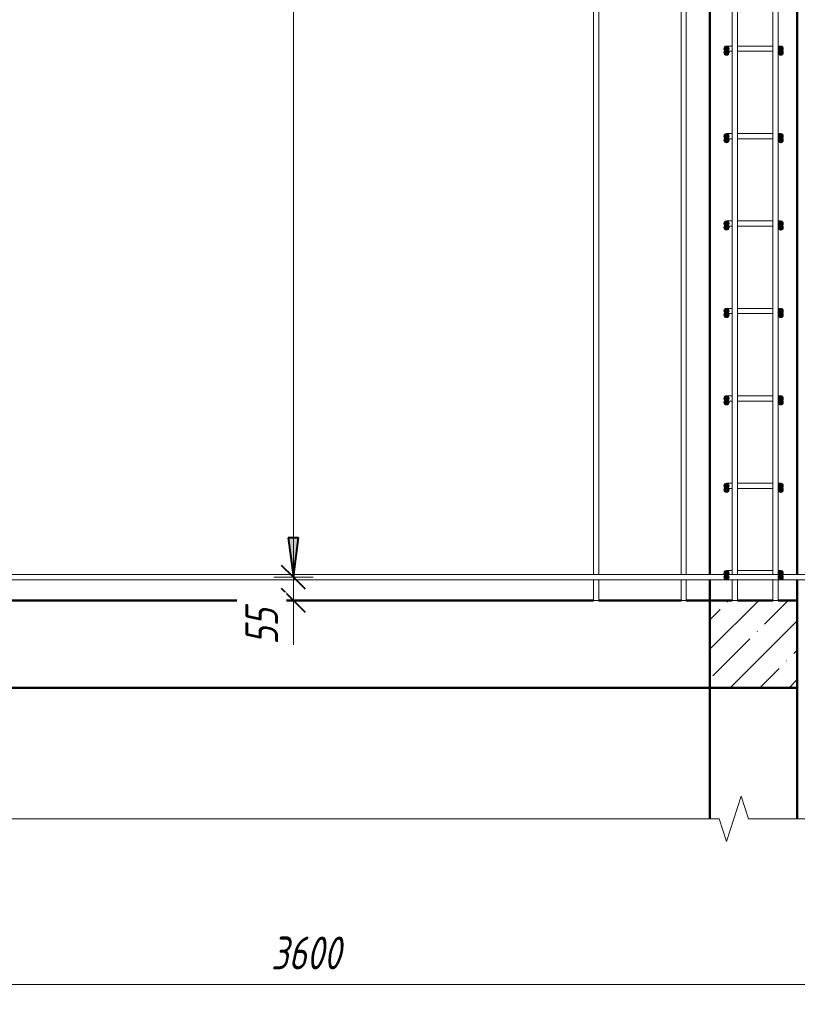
# Model space of a CAD drawing. Header units: millimetres. Extents: x -17457 to 38668, y -1477 to 6786.
# Tile 16 of 104: x -7432 to -5653, y -1084 to 1168. Entities that reach past the tile are written whole.
import ezdxf

# ---------------------------------------------------------------- set-up
doc = ezdxf.new("R2010")
doc.units = ezdxf.units.MM
for name, color, linetype, lineweight in [('A-____-____-DIMS', 211, 'Continuous', 9), ('A-____-____-DIMS-30', 211, 'Continuous', 9), ('A-____-NOTE-TEXT', 131, 'Continuous', 20), ('A-DETL-GENF-OTLN', 92, 'Continuous', 20), ('A-FLOR-____-MCUT', 192, 'Continuous', 50), ('A-FLOR-____-PATT', 8, 'Continuous', 50), ('A-WALL-____-MCUT', 113, 'Continuous', 50), ('A-WALL-____-OTLN', 113, 'Continuous', 20), ('S-RBAR-____-MCUT', 171, 'Continuous', 20), ('S-RBAR-____-OTLN', 171, 'Continuous', 100)]:
    doc.layers.add(name, color=color, linetype=linetype, lineweight=lineweight)
doc.styles.add('GOST Common_I_1', font='GOST Common Italic.ttf', dxfattribs={"width": 0.8, "height": 75})
doc.dimstyles.new('ADSK_Для_арматуры_Основной_2_5_мм_шаг_кол-во_Стрелки_точный', dxfattribs={"dimscale": 304.8, "dimtxt": 0.247469, "dimasz": 0.295276, "dimexe": 0.147638, "dimexo": 0.000484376, "dimgap": 0.03937, "dimtad": 1, "dimdec": 0, "dimlfac": 304.8, "dimdsep": 46, "dimtxsty": 'GOST Common_I_1', "dimsah": 1, "dimcen": 0.09, "dimdle": 0.147638, "dimazin": 0, "dimtfac": 1, "dimtdec": 4, "dimtix": 1, "dimtmove": 0, "dimatfit": 3, "dimfxl": 1, "dimtvp": 1, "dimtfill": 1, "dimtolj": 1, "dimtzin": 0, "dimarcsym": 2})
doc.dimstyles.new('ADSK_Округление_5мм__Узкий_', dxfattribs={"dimscale": 304.8, "dimtxt": 0.247469, "dimasz": 0.177165, "dimexe": 0.147638, "dimexo": 0.000322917, "dimgap": 0.03937, "dimtad": 1, "dimdec": 0, "dimlfac": 304.8, "dimrnd": 5, "dimdsep": 46, "dimtxsty": 'GOST Common_I_1', "dimblk1": 'OBLIQUE', "dimblk2": 'OBLIQUE', "dimsah": 1, "dimcen": 0.09, "dimdle": 0.147638, "dimazin": 0, "dimtfac": 1, "dimtdec": 4, "dimtix": 1, "dimtmove": 1, "dimatfit": 3, "dimfxl": 1, "dimtvp": 1, "dimtfill": 1, "dimtolj": 1, "dimtzin": 0, "dimlwd": 20, "dimlwe": 20, "dimarcsym": 2})
doc.dimstyles.new('ADSK_Округление_5мм__Узкий__1', dxfattribs={"dimscale": 304.8, "dimtxt": 0.247469, "dimasz": 0.177165, "dimexe": 0.147638, "dimexo": 0.000322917, "dimgap": 0.03937, "dimtad": 1, "dimdec": 0, "dimlfac": 304.8, "dimrnd": 5, "dimdsep": 46, "dimtxsty": 'GOST Common_I_1', "dimblk1": 'OBLIQUE', "dimblk2": 'OBLIQUE', "dimsah": 1, "dimcen": 0.09, "dimdle": 0.147638, "dimazin": 0, "dimtfac": 1, "dimtdec": 4, "dimtix": 1, "dimtmove": 0, "dimatfit": 3, "dimfxl": 1, "dimtvp": 1, "dimtfill": 1, "dimtolj": 1, "dimtzin": 0, "dimlwd": 20, "dimlwe": 20, "dimarcsym": 2})

# ---------------------------------------------------------------- blocks, each defined once
blk = doc.blocks.new('ADSK_Обрыв_Линия - ADSK_Обрыв_линия-1413907-КЖ1_Р_ВЭ1_Армирование_9')
at = {"layer": 'A-DETL-GENF-OTLN'}
for p, q in [((-13658.8, -660), (-16650, -660)), ((-10600, -660), (-13592, -660))]:
    blk.add_line(p, q, dxfattribs=at)
blk = doc.blocks.new('DIMBLOCK57-КЖ1_Р_ВЭ1_Армирование_9')
at = {"layer": 'A-____-____-DIMS-30', "lineweight": 40}
for p, q in [((-8572.8, -1039.1), (-8545.8, -1012.1)), ((-4972.8, -1039.1), (-4945.8, -1012.1)), ((-8572.8, -1039.1), (-8599.8, -1066.1)), ((-4972.8, -1039.1), (-4999.8, -1066.1))]:
    blk.add_line(p, q, dxfattribs=at)
at = {"layer": 'A-____-____-DIMS-30', "lineweight": 20}
for p, q in [((-8572.8, -1039.1), (-8572.8, -1030.9)), ((-4972.8, -1039.1), (-4972.8, -1030.9)), ((-8617.8, -1039.1), (-4927.8, -1039.1)), ((-8572.8, -1039.1), (-8572.8, -1084.1)), ((-4972.8, -1039.1), (-4972.8, -1084.1))]:
    blk.add_line(p, q, dxfattribs=at)
at = {"layer": 'A-____-____-DIMS-30', "color": 0, "lineweight": 20, "insert": (-6857.1, -929.1), "char_height": 75, "width": 202.507, "attachment_point": 1, "line_spacing_factor": 1.022761, "style": 'GOST Common_I_1', "bg_fill": 3, "box_fill_scale": 1.25, "bg_fill_color": 256, "bg_fill_true_color": 13158600, "bg_fill_transparency": 0}
blk.add_mtext('3600', dxfattribs=at)
blk = doc.blocks.new('_Oblique')
at = {"color": 0, "linetype": 'ByBlock', "lineweight": -2}
blk.add_line((-0.5, -0.5), (0.5, 0.5), dxfattribs=at)
blk = doc.blocks.new('DIMBLOCK87-КЖ1_Р_ВЭ1_Армирование_9')
at = {"layer": 'A-____-____-DIMS-30', "lineweight": 40}
for p, q in [((-6805.8, -107), (-6832.8, -80)), ((-6805.8, -107), (-6778.8, -134)), ((-6805.8, -160), (-6832.8, -133)), ((-6805.8, -160), (-6778.8, -187))]:
    blk.add_line(p, q, dxfattribs=at)
at = {"layer": 'A-____-____-DIMS-30', "lineweight": 20}
for p, q in [((-6805.8, -107), (-6814, -107)), ((-6805.8, -205), (-6805.8, -107)), ((-6805.8, -107), (-6760.8, -107)), ((-6805.8, -162.2), (-6805.8, -133.5)), ((-6805.8, -160), (-6814, -160)), ((-6805.8, -160), (-6760.8, -160)), ((-6805.8, -261.6), (-6805.8, -162.2))]:
    blk.add_line(p, q, dxfattribs=at)
at = {"layer": 'A-____-____-DIMS-30', "color": 0, "lineweight": 20, "insert": (-6915.8, -261.6), "char_height": 75, "width": 101.253, "attachment_point": 1, "rotation": 90, "line_spacing_factor": 1.022761, "style": 'GOST Common_I_1', "bg_fill": 3, "box_fill_scale": 1.25, "bg_fill_color": 256, "bg_fill_true_color": 13158600, "bg_fill_transparency": 0}
blk.add_mtext('55', dxfattribs=at)
blk = doc.blocks.new('DIMBLOCK88-КЖ1_Р_ВЭ1_Армирование_9')
at = {"layer": 'A-____-____-DIMS-30', "lineweight": 40}
for p, q in [((-6805.8, 3693), (-6832.8, 3720)), ((-6805.8, 3693), (-6778.8, 3666)), ((-6805.8, -107), (-6832.8, -80)), ((-6805.8, -107), (-6778.8, -134))]:
    blk.add_line(p, q, dxfattribs=at)
at = {"layer": 'A-____-____-DIMS-30', "lineweight": 20}
for p, q in [((-6805.8, 3693), (-6814, 3693)), ((-6805.8, -107), (-6805.8, 3693)), ((-6805.8, 3693), (-6760.8, 3693)), ((-6805.8, -107), (-6814, -107)), ((-6805.8, -107), (-6760.8, -107))]:
    blk.add_line(p, q, dxfattribs=at)
at = {"layer": 'A-____-____-DIMS-30', "color": 0, "lineweight": 20, "insert": (-6915.8, 1708.6), "char_height": 75, "width": 202.507, "attachment_point": 1, "rotation": 90, "line_spacing_factor": 1.022761, "style": 'GOST Common_I_1', "bg_fill": 3, "box_fill_scale": 1.25, "bg_fill_color": 256, "bg_fill_true_color": 13158600, "bg_fill_transparency": 0}
blk.add_mtext('3800', dxfattribs=at)
blk = doc.blocks.new('DIMBLOCK99-КЖ1_Р_ВЭ1_Армирование_9')
at = {"layer": 'A-____-____-DIMS-30', "lineweight": 40}
for points in [[(-6805.8, 3693), (-6793.9, 3783), (-6817.6, 3783)], [(-6805.8, 3693), (-6817.6, 3603), (-6793.9, 3603)], [(-6805.8, -107), (-6793.9, -17), (-6817.6, -17)]]:
    blk.add_hatch(color=256, dxfattribs=at).paths.add_polyline_path(points)
for p, q in [((-6793.9, 3783), (-6817.6, 3783)), ((-6817.6, 3783), (-6805.8, 3693)), ((-6805.8, 3693), (-6793.9, 3783)), ((-6805.8, 3693), (-6817.6, 3603)), ((-6793.9, 3603), (-6805.8, 3693)), ((-6817.6, 3603), (-6793.9, 3603)), ((-6793.9, -17), (-6817.6, -17)), ((-6817.6, -17), (-6805.8, -107)), ((-6805.8, -107), (-6793.9, -17))]:
    blk.add_line(p, q, dxfattribs=at)
at = {"layer": 'A-____-____-DIMS-30'}
for p, q in [((-6805.8, 3693), (-6850.8, 3693)), ((-6805.8, 3693), (-6805.8, -152)), ((-6805.8, 3693), (-6787.1, 3693)), ((-6805.8, -107), (-6850.8, -107)), ((-6805.8, -107), (-6787.1, -107))]:
    blk.add_line(p, q, dxfattribs=at)
at = {"layer": 'A-____-____-DIMS-30', "color": 0, "insert": (-6915.8, 1566.7), "char_height": 75, "width": 543.086, "attachment_point": 1, "rotation": 90, "line_spacing_factor": 1.022761, "style": 'GOST Common_I_1', "bg_fill": 3, "box_fill_scale": 1.25, "bg_fill_color": 256, "bg_fill_true_color": 13158600, "bg_fill_transparency": 0}
blk.add_mtext('200x19=3800', dxfattribs=at)
blk = doc.blocks.new('_None')

msp = doc.modelspace()

# ---------------------------------------------------------------- hatches: boundary and pattern name
at = {"layer": 'A-FLOR-____-PATT', "lineweight": 9}
h = msp.add_hatch(dxfattribs=at)
h.set_pattern_fill('FP_1', color=256, style=0, pattern_type=2)
h.set_pattern_definition([(45, (-457.59, 22500), (-67.35192, 67.35192), []), (45, (-390.24, 22500), (-67.35192, 67.35192), [119.063, -23.813, 1.006, -22.807])])
h.paths.add_polyline_path([(-3418.8159, -360), (-2472.7693, -360), (-2472.7693, -293.7852), (-2524.7308, -243.5), (-2472.7693, -227), (-2472.7693, -160), (-2812.7693, -160), (-2812.7693, -162.4889), (-2832.7693, -162.4889), (-2832.7693, -160), (-2912.7693, -160), (-2912.7693, -162.4889), (-2932.7693, -162.4889), (-2932.7693, -160), (-3962.769, -160), (-3962.769, -360), (-3873.6329, -360)])
h.paths.add_polyline_path([(-5652.769, -360), (-5652.769, -160), (-5852.769, -160), (-5852.769, -360), (-5692.9007, -360)])
h.paths.add_polyline_path([(-8649.2108, -360), (-8572.7689, -360), (-8572.7689, -160), (-8822.7689, -160.0002), (-8822.7689, -360)])
at = {"layer": 'S-RBAR-____-MCUT'}
h = msp.add_hatch(color=256, dxfattribs=at)
edge = h.paths.add_edge_path()
edge.add_arc((-5814.769, 1102), 6, 0, 360)
for points in [[(-5814.769, 1096), (-5809.5728, 1099), (-5809.5728, 1105), (-5814.769, 1108), (-5819.9651, 1105), (-5819.9651, 1099)], [(-5690.769, 1096), (-5685.5728, 1099), (-5685.5728, 1105), (-5690.769, 1108), (-5695.9651, 1105), (-5695.9651, 1099), (-5692.9007, 1097.2307)], [(-5814.769, 1087), (-5809.5728, 1090), (-5809.5728, 1096), (-5814.769, 1099), (-5819.9651, 1096), (-5819.9651, 1090)], [(-5690.769, 1087), (-5685.5728, 1090), (-5685.5728, 1096), (-5690.769, 1099), (-5695.9651, 1096), (-5695.9651, 1090), (-5692.9007, 1088.2307)], [(-5814.769, 896), (-5809.5728, 899), (-5809.5728, 905), (-5814.769, 908), (-5819.9651, 905), (-5819.9651, 899)], [(-5690.769, 896), (-5685.5728, 899), (-5685.5728, 905), (-5690.769, 908), (-5695.9651, 905), (-5695.9651, 899), (-5692.9007, 897.2307)], [(-5814.769, 887), (-5809.5728, 890), (-5809.5728, 896), (-5814.769, 899), (-5819.9651, 896), (-5819.9651, 890)], [(-5690.769, 887), (-5685.5728, 890), (-5685.5728, 896), (-5690.769, 899), (-5695.9651, 896), (-5695.9651, 890), (-5692.9007, 888.2307)], [(-5814.769, 696), (-5809.5728, 699), (-5809.5728, 705), (-5814.769, 708), (-5819.9651, 705), (-5819.9651, 699)], [(-5814.769, 687), (-5809.5728, 690), (-5809.5728, 696), (-5814.769, 699), (-5819.9651, 696), (-5819.9651, 690)], [(-5690.769, 696), (-5685.5728, 699), (-5685.5728, 705), (-5690.769, 708), (-5695.9651, 705), (-5695.9651, 699), (-5692.9007, 697.2307)], [(-5690.769, 687), (-5685.5728, 690), (-5685.5728, 696), (-5690.769, 699), (-5695.9651, 696), (-5695.9651, 690), (-5692.9007, 688.2307)], [(-5814.769, 496), (-5809.5728, 499), (-5809.5728, 505), (-5814.769, 508), (-5819.9651, 505), (-5819.9651, 499)], [(-5814.769, 487), (-5809.5728, 490), (-5809.5728, 496), (-5814.769, 499), (-5819.9651, 496), (-5819.9651, 490)], [(-5690.769, 496), (-5685.5728, 499), (-5685.5728, 505), (-5690.769, 508), (-5695.9651, 505), (-5695.9651, 499), (-5692.9007, 497.2307)], [(-5690.769, 487), (-5685.5728, 490), (-5685.5728, 496), (-5690.769, 499), (-5695.9651, 496), (-5695.9651, 490), (-5692.9007, 488.2307)], [(-5814.769, 296), (-5809.5728, 299), (-5809.5728, 305), (-5814.769, 308), (-5819.9651, 305), (-5819.9651, 299), (-5814.8301, 296.0353)], [(-5814.769, 287), (-5809.5728, 290), (-5809.6339, 296.0353), (-5814.769, 299), (-5819.9651, 296), (-5819.9651, 290)], [(-5690.769, 296), (-5685.5728, 299), (-5685.5728, 305), (-5690.769, 308), (-5695.9651, 305), (-5695.9651, 299), (-5692.9007, 297.2307)], [(-5690.769, 287), (-5685.5728, 290), (-5685.5728, 296), (-5690.769, 299), (-5695.9651, 296), (-5695.9651, 290), (-5692.9007, 288.2307)], [(-5814.769, 96), (-5809.5728, 99), (-5809.5728, 105), (-5814.769, 108), (-5819.9651, 105), (-5819.9651, 99)], [(-5814.769, 87), (-5809.5728, 90), (-5809.5728, 96), (-5814.769, 99), (-5819.9651, 96), (-5819.9651, 90)], [(-5690.769, 96), (-5685.5728, 99), (-5685.5728, 105), (-5690.769, 108), (-5695.9651, 105), (-5695.9651, 99), (-5692.9007, 97.2307)], [(-5690.769, 87), (-5685.5728, 90), (-5685.5728, 96), (-5690.769, 99), (-5695.9651, 96), (-5695.9651, 90), (-5692.9007, 88.2307)], [(-5814.769, -104), (-5809.5728, -101), (-5809.5728, -95), (-5814.769, -92), (-5819.9651, -95), (-5819.9651, -101)], [(-5814.769, -113), (-5809.5728, -110), (-5809.5728, -104), (-5814.769, -101), (-5819.9651, -104), (-5819.9651, -110)], [(-5690.769, -104), (-5685.5728, -101), (-5685.5728, -95), (-5690.769, -92), (-5695.9651, -95), (-5695.9651, -101), (-5692.9007, -102.7693)], [(-5690.769, -113), (-5685.5728, -110), (-5685.5728, -104), (-5690.769, -101), (-5695.9651, -104), (-5695.9651, -110), (-5692.9007, -111.7693)]]:
    msp.add_hatch(color=256, dxfattribs=at).paths.add_polyline_path(points)
h = msp.add_hatch(color=256, dxfattribs=at)
edge = h.paths.add_edge_path()
edge.add_arc((-5690.769, 1102), 6, 0, 360)
h = msp.add_hatch(color=256, dxfattribs=at)
edge = h.paths.add_edge_path()
edge.add_arc((-5814.769, 1093), 6, 0, 360)
h = msp.add_hatch(color=256, dxfattribs=at)
edge = h.paths.add_edge_path()
edge.add_arc((-5690.769, 1093), 6, 0, 360)
h = msp.add_hatch(color=256, dxfattribs=at)
edge = h.paths.add_edge_path()
edge.add_arc((-5814.769, 902), 6, 0, 360)
h = msp.add_hatch(color=256, dxfattribs=at)
edge = h.paths.add_edge_path()
edge.add_arc((-5690.769, 902), 6, 0, 360)
h = msp.add_hatch(color=256, dxfattribs=at)
edge = h.paths.add_edge_path()
edge.add_arc((-5814.769, 893), 6, 0, 360)
h = msp.add_hatch(color=256, dxfattribs=at)
edge = h.paths.add_edge_path()
edge.add_arc((-5690.769, 893), 6, 0, 360)
h = msp.add_hatch(color=256, dxfattribs=at)
edge = h.paths.add_edge_path()
edge.add_arc((-5814.769, 702), 6, 0, 360)
h = msp.add_hatch(color=256, dxfattribs=at)
edge = h.paths.add_edge_path()
edge.add_arc((-5814.769, 693), 6, 0, 360)
h = msp.add_hatch(color=256, dxfattribs=at)
edge = h.paths.add_edge_path()
edge.add_arc((-5690.769, 702), 6, 0, 360)
h = msp.add_hatch(color=256, dxfattribs=at)
edge = h.paths.add_edge_path()
edge.add_arc((-5690.769, 693), 6, 0, 360)
h = msp.add_hatch(color=256, dxfattribs=at)
edge = h.paths.add_edge_path()
edge.add_arc((-5814.769, 502), 6, 0, 360)
h = msp.add_hatch(color=256, dxfattribs=at)
edge = h.paths.add_edge_path()
edge.add_arc((-5814.769, 493), 6, 0, 360)
h = msp.add_hatch(color=256, dxfattribs=at)
edge = h.paths.add_edge_path()
edge.add_arc((-5690.769, 502), 6, 0, 360)
h = msp.add_hatch(color=256, dxfattribs=at)
edge = h.paths.add_edge_path()
edge.add_arc((-5690.769, 493), 6, 0, 360)
h = msp.add_hatch(color=256, dxfattribs=at)
edge = h.paths.add_edge_path()
edge.add_arc((-5814.769, 302), 6, 0, 360)
h = msp.add_hatch(color=256, dxfattribs=at)
edge = h.paths.add_edge_path()
edge.add_arc((-5814.769, 293), 6, 0, 360)
h = msp.add_hatch(color=256, dxfattribs=at)
edge = h.paths.add_edge_path()
edge.add_arc((-5690.769, 302), 6, 0, 360)
h = msp.add_hatch(color=256, dxfattribs=at)
edge = h.paths.add_edge_path()
edge.add_arc((-5690.769, 293), 6, 0, 360)
h = msp.add_hatch(color=256, dxfattribs=at)
edge = h.paths.add_edge_path()
edge.add_arc((-5814.769, 102), 6, 0, 360)
h = msp.add_hatch(color=256, dxfattribs=at)
edge = h.paths.add_edge_path()
edge.add_arc((-5814.769, 93), 6, 0, 360)
h = msp.add_hatch(color=256, dxfattribs=at)
edge = h.paths.add_edge_path()
edge.add_arc((-5690.769, 102), 6, 0, 360)
h = msp.add_hatch(color=256, dxfattribs=at)
edge = h.paths.add_edge_path()
edge.add_arc((-5690.769, 93), 6, 0, 360)
h = msp.add_hatch(color=256, dxfattribs=at)
edge = h.paths.add_edge_path()
edge.add_arc((-5814.769, -98), 6, 0, 360)
h = msp.add_hatch(color=256, dxfattribs=at)
edge = h.paths.add_edge_path()
edge.add_arc((-5814.769, -107), 6, 0, 360)
h = msp.add_hatch(color=256, dxfattribs=at)
edge = h.paths.add_edge_path()
edge.add_arc((-5690.769, -98), 6, 0, 360)
h = msp.add_hatch(color=256, dxfattribs=at)
edge = h.paths.add_edge_path()
edge.add_arc((-5690.769, -107), 6, 0, 360)

# ---------------------------------------------------------------- linework, layer by layer
at = {"layer": 'A-____-NOTE-TEXT'}
for p, q in [((-5797.7691, -660), (-5781.2691, -608.0385)), ((-5764.7691, -660), (-5781.2691, -608.0385)), ((-5831.5543, -660), (-5814.6617, -711.9901)), ((-5814.6617, -711.9901), (-5797.7691, -660))]:
    msp.add_line(p, q, dxfattribs=at)
at = {"layer": 'A-FLOR-____-MCUT'}
for p, q in [((-5852.769, -160), (-5852.769, -360)), ((-5652.769, -360), (-5652.769, -160))]:
    msp.add_line(p, q, dxfattribs=at)
at = {"layer": 'A-WALL-____-MCUT'}
for p, q in [((-5852.769, 3687), (-5852.769, -101)), ((-5652.769, -101), (-5652.769, 3687)), ((-5852.769, -113), (-5852.769, -160)), ((-5652.769, -160), (-5652.769, -113)), ((-5852.769, -160), (-5801.7395, -160)), ((-5789.7395, -160), (-5708.769, -160)), ((-5696.769, -160), (-5652.769, -160)), ((-5852.769, -360), (-5852.769, -660)), ((-5652.769, -360), (-5852.769, -360)), ((-5652.769, -660), (-5652.769, -360))]:
    msp.add_line(p, q, dxfattribs=at)
at = {"layer": 'A-WALL-____-OTLN', "lineweight": 50}
for p, q in [((-8306.7689, -160), (-6118.7689, -160)), ((-6106.7689, -160), (-5918.7689, -160)), ((-5906.7689, -160), (-5852.769, -160)), ((-5852.769, -360), (-8572.7193, -360))]:
    msp.add_line(p, q, dxfattribs=at)
at = {"layer": 'S-RBAR-____-MCUT'}
for p, q in [((-5814.769, 1108), (-5819.9651, 1105)), ((-5819.9651, 1105), (-5819.9651, 1099)), ((-5809.5728, 1105), (-5814.769, 1108)), ((-5809.5728, 1099), (-5809.5728, 1105)), ((-5690.769, 1108), (-5695.9651, 1105)), ((-5695.9651, 1105), (-5695.9651, 1099)), ((-5685.5728, 1105), (-5690.769, 1108)), ((-5685.5728, 1099), (-5685.5728, 1105)), ((-5814.769, 1099), (-5819.9651, 1096)), ((-5819.9651, 1099), (-5814.769, 1096)), ((-5819.9651, 1096), (-5819.9651, 1090)), ((-5819.9651, 1090), (-5814.769, 1087)), ((-5809.5728, 1096), (-5814.769, 1099)), ((-5814.769, 1096), (-5809.5728, 1099)), ((-5814.769, 1087), (-5809.5728, 1090)), ((-5809.5728, 1090), (-5809.5728, 1096)), ((-5690.769, 1099), (-5695.9651, 1096)), ((-5695.9651, 1099), (-5692.9007, 1097.2307)), ((-5695.9651, 1096), (-5695.9651, 1090)), ((-5695.9651, 1090), (-5692.9007, 1088.2307)), ((-5692.9007, 1097.2307), (-5690.769, 1096)), ((-5692.9007, 1088.2307), (-5690.769, 1087)), ((-5685.5728, 1096), (-5690.769, 1099)), ((-5690.769, 1096), (-5685.5728, 1099)), ((-5690.769, 1087), (-5685.5728, 1090)), ((-5685.5728, 1090), (-5685.5728, 1096)), ((-5814.769, 908), (-5819.9651, 905)), ((-5819.9651, 905), (-5819.9651, 899)), ((-5809.5728, 905), (-5814.769, 908)), ((-5809.5728, 899), (-5809.5728, 905)), ((-5690.769, 908), (-5695.9651, 905)), ((-5695.9651, 905), (-5695.9651, 899)), ((-5685.5728, 905), (-5690.769, 908)), ((-5685.5728, 899), (-5685.5728, 905)), ((-5814.769, 899), (-5819.9651, 896)), ((-5819.9651, 899), (-5814.769, 896)), ((-5819.9651, 896), (-5819.9651, 890)), ((-5819.9651, 890), (-5814.769, 887)), ((-5809.5728, 896), (-5814.769, 899)), ((-5814.769, 896), (-5809.5728, 899)), ((-5814.769, 887), (-5809.5728, 890)), ((-5809.5728, 890), (-5809.5728, 896)), ((-5690.769, 899), (-5695.9651, 896)), ((-5695.9651, 899), (-5692.9007, 897.2307)), ((-5695.9651, 896), (-5695.9651, 890)), ((-5695.9651, 890), (-5692.9007, 888.2307)), ((-5692.9007, 897.2307), (-5690.769, 896)), ((-5692.9007, 888.2307), (-5690.769, 887)), ((-5685.5728, 896), (-5690.769, 899)), ((-5690.769, 896), (-5685.5728, 899)), ((-5690.769, 887), (-5685.5728, 890)), ((-5685.5728, 890), (-5685.5728, 896)), ((-5814.769, 708), (-5819.9651, 705)), ((-5819.9651, 705), (-5819.9651, 699)), ((-5814.769, 699), (-5819.9651, 696)), ((-5819.9651, 699), (-5814.769, 696)), ((-5809.5728, 705), (-5814.769, 708)), ((-5809.5728, 696), (-5814.769, 699)), ((-5814.769, 696), (-5809.5728, 699)), ((-5809.5728, 699), (-5809.5728, 705)), ((-5690.769, 708), (-5695.9651, 705)), ((-5695.9651, 705), (-5695.9651, 699)), ((-5690.769, 699), (-5695.9651, 696)), ((-5695.9651, 699), (-5692.9007, 697.2307)), ((-5685.5728, 705), (-5690.769, 708)), ((-5685.5728, 696), (-5690.769, 699)), ((-5690.769, 696), (-5685.5728, 699)), ((-5685.5728, 699), (-5685.5728, 705)), ((-5819.9651, 696), (-5819.9651, 690)), ((-5819.9651, 690), (-5814.769, 687)), ((-5814.769, 687), (-5809.5728, 690)), ((-5809.5728, 690), (-5809.5728, 696)), ((-5695.9651, 696), (-5695.9651, 690)), ((-5695.9651, 690), (-5692.9007, 688.2307)), ((-5692.9007, 697.2307), (-5690.769, 696)), ((-5692.9007, 688.2307), (-5690.769, 687)), ((-5690.769, 687), (-5685.5728, 690)), ((-5685.5728, 690), (-5685.5728, 696)), ((-5814.769, 508), (-5819.9651, 505)), ((-5819.9651, 505), (-5819.9651, 499)), ((-5814.769, 499), (-5819.9651, 496)), ((-5819.9651, 499), (-5814.769, 496)), ((-5819.9651, 496), (-5819.9651, 490)), ((-5809.5728, 505), (-5814.769, 508)), ((-5809.5728, 496), (-5814.769, 499)), ((-5814.769, 496), (-5809.5728, 499)), ((-5809.5728, 499), (-5809.5728, 505)), ((-5809.5728, 490), (-5809.5728, 496)), ((-5690.769, 508), (-5695.9651, 505)), ((-5695.9651, 505), (-5695.9651, 499)), ((-5690.769, 499), (-5695.9651, 496)), ((-5695.9651, 499), (-5692.9007, 497.2307)), ((-5695.9651, 496), (-5695.9651, 490)), ((-5692.9007, 497.2307), (-5690.769, 496)), ((-5685.5728, 505), (-5690.769, 508)), ((-5685.5728, 496), (-5690.769, 499)), ((-5690.769, 496), (-5685.5728, 499)), ((-5685.5728, 499), (-5685.5728, 505)), ((-5685.5728, 490), (-5685.5728, 496)), ((-5819.9651, 490), (-5814.769, 487)), ((-5814.769, 487), (-5809.5728, 490)), ((-5695.9651, 490), (-5692.9007, 488.2307)), ((-5692.9007, 488.2307), (-5690.769, 487)), ((-5690.769, 487), (-5685.5728, 490)), ((-5814.769, 308), (-5819.9651, 305)), ((-5819.9651, 305), (-5819.9651, 299)), ((-5814.769, 299), (-5819.9651, 296)), ((-5819.9651, 299), (-5814.8301, 296.0353)), ((-5819.9651, 296), (-5819.9651, 290)), ((-5814.8301, 296.0353), (-5814.769, 296)), ((-5809.5728, 305), (-5814.769, 308)), ((-5809.6339, 296.0353), (-5814.769, 299)), ((-5814.769, 296), (-5809.5728, 299)), ((-5809.5728, 290), (-5809.6339, 296.0353)), ((-5809.5728, 299), (-5809.5728, 305)), ((-5690.769, 308), (-5695.9651, 305)), ((-5695.9651, 305), (-5695.9651, 299)), ((-5690.769, 299), (-5695.9651, 296)), ((-5695.9651, 299), (-5692.9007, 297.2307)), ((-5695.9651, 296), (-5695.9651, 290)), ((-5692.9007, 297.2307), (-5690.769, 296)), ((-5685.5728, 305), (-5690.769, 308)), ((-5685.5728, 296), (-5690.769, 299)), ((-5690.769, 296), (-5685.5728, 299)), ((-5685.5728, 299), (-5685.5728, 305)), ((-5685.5728, 290), (-5685.5728, 296)), ((-5819.9651, 290), (-5814.769, 287)), ((-5814.769, 287), (-5809.5728, 290)), ((-5695.9651, 290), (-5692.9007, 288.2307)), ((-5692.9007, 288.2307), (-5690.769, 287)), ((-5690.769, 287), (-5685.5728, 290)), ((-5814.769, 108), (-5819.9651, 105)), ((-5819.9651, 105), (-5819.9651, 99)), ((-5814.769, 99), (-5819.9651, 96)), ((-5819.9651, 99), (-5814.769, 96)), ((-5819.9651, 96), (-5819.9651, 90)), ((-5809.5728, 105), (-5814.769, 108)), ((-5809.5728, 96), (-5814.769, 99)), ((-5814.769, 96), (-5809.5728, 99)), ((-5809.5728, 99), (-5809.5728, 105)), ((-5809.5728, 90), (-5809.5728, 96)), ((-5690.769, 108), (-5695.9651, 105)), ((-5695.9651, 105), (-5695.9651, 99)), ((-5690.769, 99), (-5695.9651, 96)), ((-5695.9651, 99), (-5692.9007, 97.2307)), ((-5695.9651, 96), (-5695.9651, 90)), ((-5692.9007, 97.2307), (-5690.769, 96)), ((-5685.5728, 105), (-5690.769, 108)), ((-5685.5728, 96), (-5690.769, 99)), ((-5690.769, 96), (-5685.5728, 99)), ((-5685.5728, 99), (-5685.5728, 105)), ((-5685.5728, 90), (-5685.5728, 96)), ((-5819.9651, 90), (-5814.769, 87)), ((-5814.769, 87), (-5809.5728, 90)), ((-5695.9651, 90), (-5692.9007, 88.2307)), ((-5692.9007, 88.2307), (-5690.769, 87)), ((-5690.769, 87), (-5685.5728, 90)), ((-5814.769, -92), (-5819.9651, -95)), ((-5819.9651, -95), (-5819.9651, -101)), ((-5814.769, -101), (-5819.9651, -104)), ((-5819.9651, -101), (-5814.769, -104)), ((-5819.9651, -104), (-5819.9651, -110)), ((-5819.9651, -110), (-5814.769, -113)), ((-5809.5728, -95), (-5814.769, -92)), ((-5809.5728, -104), (-5814.769, -101)), ((-5814.769, -104), (-5809.5728, -101)), ((-5814.769, -113), (-5809.5728, -110)), ((-5809.5728, -101), (-5809.5728, -95)), ((-5809.5728, -110), (-5809.5728, -104)), ((-5690.769, -92), (-5695.9651, -95)), ((-5695.9651, -95), (-5695.9651, -101)), ((-5690.769, -101), (-5695.9651, -104)), ((-5695.9651, -101), (-5692.9007, -102.7693)), ((-5695.9651, -104), (-5695.9651, -110)), ((-5695.9651, -110), (-5692.9007, -111.7693)), ((-5692.9007, -102.7693), (-5690.769, -104)), ((-5692.9007, -111.7693), (-5690.769, -113)), ((-5685.5728, -95), (-5690.769, -92)), ((-5685.5728, -104), (-5690.769, -101)), ((-5690.769, -104), (-5685.5728, -101)), ((-5690.769, -113), (-5685.5728, -110)), ((-5685.5728, -101), (-5685.5728, -95)), ((-5685.5728, -110), (-5685.5728, -104))]:
    msp.add_line(p, q, dxfattribs=at)
for centre in [(-5814.769, 1102), (-5690.769, 1102), (-5814.769, 1093), (-5690.769, 1093), (-5814.769, 902), (-5690.769, 902), (-5814.769, 893), (-5690.769, 893), (-5814.769, 702), (-5814.769, 693), (-5690.769, 702), (-5690.769, 693), (-5814.769, 502), (-5814.769, 493), (-5690.769, 502), (-5690.769, 493), (-5814.769, 302), (-5814.769, 293), (-5690.769, 302), (-5690.769, 293), (-5814.769, 102), (-5814.769, 93), (-5690.769, 102), (-5690.769, 93), (-5814.769, -98), (-5814.769, -107), (-5690.769, -98), (-5690.769, -107)]:
    msp.add_circle(centre, 6, dxfattribs=at)
at = {"layer": 'S-RBAR-____-OTLN', "lineweight": 20}
for p, q in [((-6118.7689, -101), (-6118.7689, 3687)), ((-6106.7689, -101), (-6106.7689, 3687)), ((-5918.7689, -101), (-5918.7689, 3687)), ((-5906.7689, -101), (-5906.7689, 3687)), ((-5801.7395, -101), (-5801.7395, 3687)), ((-5789.7395, -101), (-5789.7395, 3687)), ((-5708.769, -101), (-5708.769, 3687)), ((-5696.769, -101), (-5696.769, 3687)), ((-5814.769, 1108), (-5801.9093, 1108)), ((-5789.8074, 1108), (-5778.769, 1108)), ((-5778.769, 1108), (-5726.769, 1108)), ((-5726.769, 1108), (-5708.769, 1108)), ((-5696.6062, 1108), (-5690.769, 1108)), ((-5814.769, 1096), (-5801.9093, 1096)), ((-5789.8074, 1096), (-5778.769, 1096)), ((-5778.769, 1096), (-5726.769, 1096)), ((-5726.769, 1096), (-5708.769, 1096)), ((-5696.6062, 1096), (-5690.769, 1096)), ((-5814.769, 908), (-5801.9093, 908)), ((-5789.8074, 908), (-5778.769, 908)), ((-5778.769, 908), (-5726.769, 908)), ((-5726.769, 908), (-5708.769, 908)), ((-5696.6062, 908), (-5690.769, 908)), ((-5814.769, 896), (-5801.9093, 896)), ((-5789.8074, 896), (-5778.769, 896)), ((-5778.769, 896), (-5726.769, 896)), ((-5726.769, 896), (-5708.769, 896)), ((-5696.6062, 896), (-5690.769, 896)), ((-5814.769, 708), (-5801.9093, 708)), ((-5789.8074, 708), (-5778.769, 708)), ((-5778.769, 708), (-5726.769, 708)), ((-5726.769, 708), (-5708.769, 708)), ((-5696.6062, 708), (-5690.769, 708)), ((-5814.769, 696), (-5801.9093, 696)), ((-5789.8074, 696), (-5778.769, 696)), ((-5778.769, 696), (-5726.769, 696)), ((-5726.769, 696), (-5708.769, 696)), ((-5696.6062, 696), (-5690.769, 696)), ((-5814.769, 508), (-5801.9093, 508)), ((-5814.769, 496), (-5801.9093, 496)), ((-5789.8074, 508), (-5778.769, 508)), ((-5789.8074, 496), (-5778.769, 496)), ((-5778.769, 508), (-5726.769, 508)), ((-5778.769, 496), (-5726.769, 496)), ((-5726.769, 508), (-5708.769, 508)), ((-5726.769, 496), (-5708.769, 496)), ((-5696.6062, 508), (-5690.769, 508)), ((-5696.6062, 496), (-5690.769, 496)), ((-5814.769, 308), (-5801.9093, 308)), ((-5814.769, 296), (-5801.9093, 296)), ((-5789.8074, 308), (-5778.769, 308)), ((-5789.8074, 296), (-5778.769, 296)), ((-5778.769, 308), (-5726.769, 308)), ((-5778.769, 296), (-5726.769, 296)), ((-5726.769, 308), (-5708.769, 308)), ((-5726.769, 296), (-5708.769, 296)), ((-5696.6062, 308), (-5690.769, 308)), ((-5696.6062, 296), (-5690.769, 296)), ((-5814.769, 108), (-5801.9093, 108)), ((-5814.769, 96), (-5801.9093, 96)), ((-5789.8074, 108), (-5778.769, 108)), ((-5789.8074, 96), (-5778.769, 96)), ((-5778.769, 108), (-5726.769, 108)), ((-5778.769, 96), (-5726.769, 96)), ((-5726.769, 108), (-5708.769, 108)), ((-5726.769, 96), (-5708.769, 96)), ((-5696.6062, 108), (-5690.769, 108)), ((-5696.6062, 96), (-5690.769, 96)), ((-2916.7693, -101), (-8822.7689, -101)), ((-5814.769, -92), (-5801.9093, -92)), ((-5789.8074, -92), (-5778.769, -92)), ((-5778.769, -92), (-5726.769, -92)), ((-5726.769, -92), (-5708.769, -92)), ((-5696.6062, -92), (-5690.769, -92)), ((-2772.7693, -113), (-8822.7689, -113)), ((-6118.7689, -160), (-6118.7689, -113)), ((-6106.7689, -160), (-6106.7689, -113)), ((-5918.7689, -160), (-5918.7689, -113)), ((-5906.7689, -160), (-5906.7689, -113)), ((-5801.7395, -160), (-5801.7395, -113)), ((-5789.7395, -160), (-5789.7395, -113)), ((-5708.769, -160), (-5708.769, -113)), ((-5696.769, -160), (-5696.769, -113)), ((-6106.7689, -160), (-6118.7689, -160)), ((-5906.7689, -160), (-5918.7689, -160)), ((-5789.7395, -160), (-5801.7395, -160)), ((-5696.769, -160), (-5708.769, -160))]:
    msp.add_line(p, q, dxfattribs=at)
for centre, start, end in [((-5814.769, 1102), 90, 270), ((-5690.769, 1102), 270, 90), ((-5814.769, 902), 90, 270), ((-5690.769, 902), 270, 90), ((-5814.769, 702), 90, 270), ((-5690.769, 702), 270, 90), ((-5814.769, 502), 90, 270), ((-5690.769, 502), 270, 90), ((-5814.769, 302), 90, 270), ((-5690.769, 302), 270, 90), ((-5814.769, 102), 90, 270), ((-5690.769, 102), 270, 90), ((-5814.769, -98), 90, 210), ((-5690.769, -98), 330, 90)]:
    msp.add_arc(centre, 6, start, end, dxfattribs=at)

# ---------------------------------------------------------------- block references
at = {"layer": 'A-DETL-GENF-OTLN'}
msp.add_blockref('ADSK_Обрыв_Линия - ADSK_Обрыв_линия-1413907-КЖ1_Р_ВЭ1_Армирование_9', (7827.2321, 0), dxfattribs=at)

# ---------------------------------------------------------------- dimensions: what is measured, and where the dimension line sits
at = {"layer": 'A-____-____-DIMS', "lineweight": 20}
dim = msp.add_linear_dim(base=(-4972.7689, -1039.0916), p1=(-8572.7689, -1000.9078), p2=(-4972.7689, -1000.9078), dimstyle='ADSK_Округление_5мм__Узкий__1', override={"dimpost": '<>', "dimfxl": 3600}, dxfattribs=at)
dim.commit()
dim.dimension.update_dxf_attribs({"geometry": 'DIMBLOCK57-КЖ1_Р_ВЭ1_Армирование_9', "text_midpoint": (-6772.7689, -989.1087)})

# ---------------------------------------------------------------- next in the draw order: dimensions: what is measured, and where the dimension line sits
dim = msp.add_linear_dim(base=(-6805.7783, -107), p1=(-6843.9621, -160), p2=(-6843.9621, -107), angle=90, dimstyle='ADSK_Округление_5мм__Узкий_', override={"dimpost": '<>', "dimfxl": 53}, dxfattribs=at)
dim.commit()
dim.dimension.update_dxf_attribs({"geometry": 'DIMBLOCK87-КЖ1_Р_ВЭ1_Армирование_9', "text_midpoint": (-6865.7904, -210.9622), "dimtype": 160, "text_rotation": 90})

# ---------------------------------------------------------------- next in the draw order: dimensions: what is measured, and where the dimension line sits
dim = msp.add_linear_dim(base=(-6805.7783, 3693), p1=(-6843.9621, -107), p2=(-6843.9621, 3693), angle=90, dimstyle='ADSK_Округление_5мм__Узкий__1', override={"dimpost": '<>', "dimfxl": 3800}, dxfattribs=at)
dim.commit()
dim.dimension.update_dxf_attribs({"geometry": 'DIMBLOCK88-КЖ1_Р_ВЭ1_Армирование_9', "text_midpoint": (-6855.2783, 1793)})

# ---------------------------------------------------------------- next in the draw order: dimensions: what is measured, and where the dimension line sits
at = {"layer": 'A-____-____-DIMS'}
dim = msp.add_linear_dim(base=(-6805.7783, -107), p1=(-6742.1387, 3693), p2=(-6742.1387, -107), angle=90, text='200x19=3800', dimstyle='ADSK_Для_арматуры_Основной_2_5_мм_шаг_кол-во_Стрелки_точный', override={"dimpost": '<>', "dimblk1": 'None', "dimblk2": 'None', "dimsah": 1, "dimfxl": 3800}, dxfattribs=at)
dim.commit()
dim.dimension.update_dxf_attribs({"geometry": 'DIMBLOCK99-КЖ1_Р_ВЭ1_Армирование_9', "text_midpoint": (-6855.2783, 1793)})

doc.saveas('drawing.dxf')
